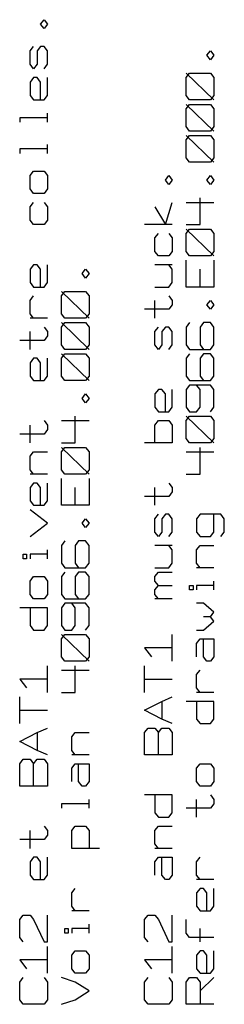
# Model space of a CAD drawing. Extents: x 8 to 288, y -6 to 426.
# Tile 4 of 13: x 129 to 139, y 144 to 191. Entities that reach past the tile are written whole.
import ezdxf

# ---------------------------------------------------------------- set-up
doc = ezdxf.new("R2010")
doc.units = 0
doc.layers.get('0').update_dxf_attribs({"linetype": 'CONTINUOUS'})

msp = doc.modelspace()

# ---------------------------------------------------------------- linework, layer by layer
at = {"color": 0}
for p, q in [((130.492, 191.046), (130.659, 191.259)), ((130.659, 190.831), (130.492, 191.046)), ((130.659, 191.259), (130.826, 191.046)), ((130.826, 191.046), (130.659, 190.831)), ((129.992, 189.76), (130.158, 189.974)), ((130.492, 189.974), (130.325, 189.76)), ((130.659, 189.974), (130.492, 189.974)), ((130.826, 189.76), (130.659, 189.974)), ((129.992, 189.116), (129.992, 189.76)), ((130.325, 189.76), (130.325, 189.116)), ((130.826, 189.116), (130.826, 189.76)), ((138.491, 189.545), (138.658, 189.76)), ((138.658, 189.332), (138.491, 189.545)), ((138.658, 189.76), (138.825, 189.545)), ((138.825, 189.545), (138.658, 189.332)), ((130.158, 188.903), (129.992, 189.116)), ((130.325, 189.116), (130.158, 188.903)), ((130.659, 188.903), (130.826, 189.116)), ((137.492, 188.474), (137.659, 188.688)), ((138.825, 187.402), (137.492, 188.688)), ((137.659, 188.688), (138.658, 188.688)), ((138.658, 188.688), (138.825, 188.474)), ((130.158, 188.474), (129.992, 188.259)), ((129.992, 188.259), (129.992, 187.617)), ((130.325, 188.474), (130.158, 188.474)), ((130.492, 188.259), (130.325, 188.474)), ((130.492, 187.402), (130.492, 188.259)), ((130.826, 187.617), (130.826, 188.474)), ((137.492, 187.617), (137.492, 188.474)), ((138.825, 188.474), (138.825, 187.617)), ((129.992, 187.617), (130.158, 187.402)), ((130.659, 187.402), (130.826, 187.617)), ((137.659, 187.402), (137.492, 187.617)), ((138.825, 187.617), (138.658, 187.402)), ((130.158, 187.402), (130.659, 187.402)), ((137.492, 186.974), (137.659, 187.188)), ((138.825, 185.903), (137.492, 187.188)), ((138.658, 187.402), (137.659, 187.402)), ((137.659, 187.188), (138.658, 187.188)), ((138.658, 187.188), (138.825, 186.974)), ((130.826, 186.332), (130.826, 186.76)), ((137.492, 186.116), (137.492, 186.974)), ((138.825, 186.974), (138.825, 186.116)), ((130.826, 186.545), (129.491, 186.545)), ((129.491, 186.545), (129.491, 186.332)), ((137.659, 185.903), (137.492, 186.116)), ((138.825, 186.116), (138.658, 185.903)), ((137.492, 185.474), (137.659, 185.688)), ((138.825, 184.402), (137.492, 185.688)), ((138.658, 185.903), (137.659, 185.903)), ((137.659, 185.688), (138.658, 185.688)), ((138.658, 185.688), (138.825, 185.474)), ((130.826, 184.831), (130.826, 185.259)), ((137.492, 184.617), (137.492, 185.474)), ((138.825, 185.474), (138.825, 184.617)), ((130.826, 185.046), (129.491, 185.046)), ((129.491, 185.046), (129.491, 184.831)), ((137.659, 184.402), (137.492, 184.617)), ((138.658, 184.402), (137.659, 184.402)), ((138.825, 184.617), (138.658, 184.402)), ((129.992, 183.76), (130.158, 183.974)), ((129.992, 183.116), (129.992, 183.76)), ((130.158, 183.974), (130.659, 183.974)), ((130.659, 183.974), (130.826, 183.76)), ((130.826, 183.76), (130.826, 183.116)), ((136.492, 183.545), (136.659, 183.76)), ((136.659, 183.76), (136.826, 183.545)), ((138.491, 183.545), (138.658, 183.76)), ((138.658, 183.76), (138.825, 183.545)), ((136.659, 183.332), (136.492, 183.545)), ((136.826, 183.545), (136.659, 183.332)), ((138.658, 183.332), (138.491, 183.545)), ((138.825, 183.545), (138.658, 183.332)), ((130.158, 182.903), (129.992, 183.116)), ((130.659, 182.903), (130.158, 182.903)), ((130.826, 183.116), (130.659, 182.903)), ((129.992, 182.259), (130.158, 182.474)), ((130.659, 182.474), (130.826, 182.259)), ((136.492, 181.402), (136.826, 182.474)), ((137.492, 182.474), (138.825, 182.474)), ((138.158, 181.402), (138.158, 182.688)), ((129.992, 181.617), (129.992, 182.259)), ((130.826, 182.259), (130.826, 181.617)), ((135.992, 182.259), (136.492, 181.402)), ((130.158, 181.402), (129.992, 181.617)), ((130.659, 181.402), (130.158, 181.402)), ((130.826, 181.617), (130.659, 181.402)), ((136.826, 181.402), (135.491, 181.402)), ((137.492, 181.402), (138.158, 181.402)), ((135.992, 180.76), (136.158, 180.974)), ((136.659, 180.974), (136.826, 180.76)), ((137.492, 180.974), (137.659, 181.188)), ((138.825, 179.903), (137.492, 181.188)), ((137.492, 180.116), (137.492, 180.974)), ((137.659, 181.188), (138.658, 181.188)), ((138.658, 181.188), (138.825, 180.974)), ((138.825, 180.974), (138.825, 180.116)), ((135.992, 180.116), (135.992, 180.76)), ((136.826, 180.76), (136.826, 180.116)), ((136.158, 179.903), (135.992, 180.116)), ((136.826, 180.116), (136.659, 179.903)), ((137.659, 179.903), (137.492, 180.116)), ((138.825, 180.116), (138.658, 179.903)), ((136.659, 179.903), (136.158, 179.903)), ((137.492, 178.402), (137.492, 179.688)), ((138.658, 179.903), (137.659, 179.903)), ((138.825, 179.688), (138.825, 178.402)), ((130.158, 179.474), (129.992, 179.259)), ((129.992, 179.259), (129.992, 178.617)), ((130.325, 179.474), (130.158, 179.474)), ((130.492, 179.259), (130.325, 179.474)), ((130.492, 178.402), (130.492, 179.259)), ((130.826, 178.617), (130.826, 179.474)), ((132.491, 179.046), (132.658, 179.259)), ((132.658, 178.831), (132.491, 179.046)), ((132.658, 179.259), (132.825, 179.046)), ((132.825, 179.046), (132.658, 178.831)), ((136.826, 179.474), (135.992, 179.474)), ((136.826, 179.259), (136.659, 179.474)), ((136.826, 178.617), (136.826, 179.259)), ((138.158, 178.402), (138.158, 179.259)), ((129.992, 178.617), (130.158, 178.402)), ((130.659, 178.402), (130.826, 178.617)), ((136.659, 178.402), (136.826, 178.617)), ((130.158, 178.402), (130.659, 178.402)), ((131.492, 177.974), (131.659, 178.189)), ((132.825, 176.903), (131.492, 178.189)), ((131.659, 178.189), (132.658, 178.189)), ((132.658, 178.189), (132.825, 177.974)), ((135.992, 178.402), (136.659, 178.402)), ((138.825, 178.402), (137.492, 178.402)), ((129.992, 177.76), (130.158, 177.974)), ((129.992, 177.117), (129.992, 177.76)), ((131.492, 177.117), (131.492, 177.974)), ((132.825, 177.974), (132.825, 177.117)), ((135.992, 176.903), (135.992, 177.76)), ((136.659, 177.974), (136.826, 177.76)), ((136.826, 177.76), (136.826, 177.545)), ((138.491, 177.545), (138.658, 177.76)), ((138.658, 177.76), (138.825, 177.545)), ((130.158, 176.903), (129.992, 177.117)), ((131.659, 176.903), (131.492, 177.117)), ((132.825, 177.117), (132.658, 176.903)), ((136.659, 177.332), (135.491, 177.332)), ((136.826, 177.545), (136.659, 177.332)), ((138.658, 177.332), (138.491, 177.545)), ((138.825, 177.545), (138.658, 177.332)), ((130.826, 176.903), (129.992, 176.903)), ((131.492, 176.474), (131.659, 176.688)), ((132.825, 175.402), (131.492, 176.688)), ((132.658, 176.903), (131.659, 176.903)), ((131.659, 176.688), (132.658, 176.688)), ((132.658, 176.688), (132.825, 176.474)), ((137.659, 176.688), (137.492, 176.474)), ((138.325, 176.688), (138.158, 176.474)), ((138.658, 176.688), (138.325, 176.688)), ((138.825, 176.474), (138.658, 176.688)), ((129.992, 175.402), (129.992, 176.259)), ((130.659, 176.474), (130.826, 176.259)), ((130.826, 176.259), (130.826, 176.046)), ((131.492, 175.617), (131.492, 176.474)), ((132.825, 176.474), (132.825, 175.617)), ((135.992, 176.259), (136.158, 176.474)), ((135.992, 175.617), (135.992, 176.259)), ((136.492, 176.474), (136.325, 176.259)), ((136.325, 176.259), (136.325, 175.617)), ((136.659, 176.474), (136.492, 176.474)), ((136.826, 176.259), (136.659, 176.474)), ((136.826, 175.617), (136.826, 176.259)), ((137.492, 176.474), (137.492, 175.617)), ((138.158, 176.474), (138.158, 175.617)), ((138.825, 175.617), (138.825, 176.474)), ((130.659, 175.831), (129.491, 175.831)), ((130.826, 176.046), (130.659, 175.831)), ((131.659, 175.402), (131.492, 175.617)), ((132.658, 175.402), (131.659, 175.402)), ((132.825, 175.617), (132.658, 175.402)), ((136.158, 175.402), (135.992, 175.617)), ((136.325, 175.617), (136.158, 175.402)), ((136.659, 175.402), (136.826, 175.617)), ((137.492, 175.617), (137.659, 175.402)), ((137.659, 175.402), (138.658, 175.402)), ((138.158, 175.617), (138.325, 175.402)), ((138.658, 175.402), (138.825, 175.617)), ((130.158, 174.974), (129.992, 174.76)), ((129.992, 174.76), (129.992, 174.117)), ((130.325, 174.974), (130.158, 174.974)), ((130.492, 174.76), (130.325, 174.974)), ((130.492, 173.903), (130.492, 174.76)), ((130.826, 174.117), (130.826, 174.974)), ((131.492, 174.974), (131.659, 175.189)), ((132.825, 173.903), (131.492, 175.189)), ((131.492, 174.117), (131.492, 174.974)), ((131.659, 175.189), (132.658, 175.189)), ((132.658, 175.189), (132.825, 174.974)), ((132.825, 174.974), (132.825, 174.117)), ((137.659, 175.189), (137.492, 174.974)), ((137.492, 174.974), (137.492, 174.117)), ((138.325, 175.189), (138.158, 174.974)), ((138.158, 174.974), (138.158, 174.117)), ((138.658, 175.189), (138.325, 175.189)), ((138.825, 174.974), (138.658, 175.189)), ((138.825, 174.117), (138.825, 174.974)), ((129.992, 174.117), (130.158, 173.903)), ((130.158, 173.903), (130.659, 173.903)), ((130.659, 173.903), (130.826, 174.117)), ((131.659, 173.903), (131.492, 174.117)), ((132.658, 173.903), (131.659, 173.903)), ((132.825, 174.117), (132.658, 173.903)), ((137.492, 174.117), (137.659, 173.903)), ((137.659, 173.903), (138.658, 173.903)), ((138.158, 174.117), (138.325, 173.903)), ((138.658, 173.903), (138.825, 174.117)), ((136.158, 173.474), (135.992, 173.259)), ((136.325, 173.474), (136.158, 173.474)), ((136.492, 173.259), (136.325, 173.474)), ((136.826, 172.617), (136.826, 173.474)), ((137.659, 173.688), (137.492, 173.474)), ((137.492, 173.474), (137.492, 172.617)), ((138.658, 173.688), (137.659, 173.688)), ((138.158, 173.474), (137.993, 173.688)), ((138.158, 172.617), (138.158, 173.474)), ((138.825, 173.474), (138.658, 173.688)), ((138.825, 172.617), (138.825, 173.474)), ((132.491, 173.046), (132.658, 173.259)), ((132.658, 172.831), (132.491, 173.046)), ((132.658, 173.259), (132.825, 173.046)), ((132.825, 173.046), (132.658, 172.831)), ((135.992, 173.259), (135.992, 172.617)), ((136.492, 172.402), (136.492, 173.259)), ((135.992, 172.617), (136.158, 172.402)), ((136.158, 172.402), (136.659, 172.402)), ((136.659, 172.402), (136.826, 172.617)), ((137.492, 172.617), (137.659, 172.402)), ((137.659, 172.402), (137.993, 172.402)), ((137.993, 172.402), (138.158, 172.617)), ((138.658, 172.402), (138.825, 172.617)), ((130.659, 171.974), (130.826, 171.76)), ((131.492, 171.974), (132.825, 171.974)), ((132.158, 170.903), (132.158, 172.189)), ((135.992, 171.76), (136.158, 171.974)), ((136.158, 171.974), (136.659, 171.974)), ((136.659, 171.974), (136.826, 171.76)), ((137.492, 171.974), (137.659, 172.189)), ((138.825, 170.903), (137.492, 172.189)), ((137.492, 171.117), (137.492, 171.974)), ((137.659, 172.189), (138.658, 172.189)), ((138.658, 172.189), (138.825, 171.974)), ((138.825, 171.974), (138.825, 171.117)), ((129.992, 170.903), (129.992, 171.76)), ((130.826, 171.545), (130.659, 171.331)), ((130.826, 171.76), (130.826, 171.545)), ((135.992, 170.903), (135.992, 171.76)), ((136.826, 171.76), (136.826, 170.903)), ((130.659, 171.331), (129.491, 171.331)), ((137.659, 170.903), (137.492, 171.117)), ((138.825, 171.117), (138.658, 170.903)), ((131.492, 170.903), (132.158, 170.903)), ((131.492, 170.474), (131.659, 170.688)), ((132.825, 169.402), (131.492, 170.688)), ((131.659, 170.688), (132.658, 170.688)), ((132.658, 170.688), (132.825, 170.474)), ((136.826, 170.903), (135.491, 170.903)), ((138.658, 170.903), (137.659, 170.903)), ((138.158, 169.402), (138.158, 170.688)), ((129.992, 170.259), (130.158, 170.474)), ((129.992, 169.617), (129.992, 170.259)), ((130.158, 170.474), (130.826, 170.474)), ((131.492, 169.617), (131.492, 170.474)), ((132.825, 170.474), (132.825, 169.617)), ((137.492, 170.474), (138.825, 170.474)), ((130.158, 169.402), (129.992, 169.617)), ((131.659, 169.402), (131.492, 169.617)), ((132.825, 169.617), (132.658, 169.402)), ((130.826, 169.402), (129.992, 169.402)), ((131.492, 167.903), (131.492, 169.189)), ((132.658, 169.402), (131.659, 169.402)), ((132.825, 169.189), (132.825, 167.903)), ((137.492, 169.402), (138.158, 169.402)), ((130.158, 168.974), (129.992, 168.76)), ((129.992, 168.76), (129.992, 168.117)), ((130.325, 168.974), (130.158, 168.974)), ((130.492, 168.76), (130.325, 168.974)), ((130.492, 167.903), (130.492, 168.76)), ((130.826, 168.117), (130.826, 168.974)), ((132.158, 167.903), (132.158, 168.76)), ((135.992, 167.903), (135.992, 168.76)), ((136.659, 168.974), (136.826, 168.76)), ((136.826, 168.76), (136.826, 168.545)), ((129.992, 168.117), (130.158, 167.903)), ((130.659, 167.903), (130.826, 168.117)), ((136.659, 168.331), (135.491, 168.331)), ((136.826, 168.545), (136.659, 168.331)), ((130.826, 167.046), (129.992, 167.688)), ((130.158, 167.903), (130.659, 167.903)), ((132.825, 167.903), (131.492, 167.903)), ((132.491, 167.046), (132.658, 167.259)), ((132.658, 167.259), (132.825, 167.046)), ((135.992, 167.259), (136.158, 167.474)), ((135.992, 166.617), (135.992, 167.259)), ((136.492, 167.474), (136.325, 167.259)), ((136.325, 167.259), (136.325, 166.617)), ((136.659, 167.474), (136.492, 167.474)), ((136.826, 167.259), (136.659, 167.474)), ((136.826, 166.617), (136.826, 167.259)), ((138.158, 167.474), (137.993, 167.259)), ((137.993, 167.259), (137.993, 166.617)), ((139.158, 167.474), (138.158, 167.474)), ((138.825, 166.617), (138.825, 167.474)), ((139.325, 167.259), (139.158, 167.474)), ((139.325, 166.617), (139.325, 167.259)), ((129.992, 166.402), (130.826, 167.046)), ((132.658, 166.831), (132.491, 167.046)), ((132.825, 167.046), (132.658, 166.831)), ((136.158, 166.402), (135.992, 166.617)), ((136.325, 166.617), (136.158, 166.402)), ((136.659, 166.402), (136.826, 166.617)), ((137.993, 166.617), (138.158, 166.402)), ((138.158, 166.402), (138.658, 166.402)), ((138.658, 166.402), (138.825, 166.617)), ((139.158, 166.402), (139.325, 166.617)), ((130.826, 165.331), (130.826, 165.76)), ((131.659, 166.189), (131.492, 165.974)), ((131.492, 165.974), (131.492, 165.117)), ((132.325, 166.189), (132.158, 165.974)), ((132.158, 165.974), (132.158, 165.117)), ((132.658, 166.189), (132.325, 166.189)), ((132.825, 165.974), (132.658, 166.189)), ((132.825, 165.117), (132.825, 165.974)), ((136.826, 165.974), (135.992, 165.974)), ((136.826, 165.76), (136.659, 165.974)), ((136.826, 165.117), (136.826, 165.76)), ((137.993, 165.76), (138.158, 165.974)), ((137.993, 165.117), (137.993, 165.76)), ((138.158, 165.974), (138.825, 165.974)), ((129.658, 165.331), (129.658, 165.545)), ((129.658, 165.545), (129.825, 165.545)), ((129.825, 165.331), (129.658, 165.331)), ((129.825, 165.545), (129.825, 165.331)), ((130.826, 165.545), (129.992, 165.545)), ((129.992, 165.545), (129.992, 165.331)), ((131.492, 165.117), (131.659, 164.903)), ((131.659, 164.903), (132.658, 164.903)), ((132.158, 165.117), (132.325, 164.903)), ((132.658, 164.903), (132.825, 165.117)), ((135.992, 164.903), (136.659, 164.903)), ((136.659, 164.903), (136.826, 165.117)), ((138.158, 164.903), (137.993, 165.117)), ((138.825, 164.903), (137.993, 164.903)), ((129.992, 164.259), (130.158, 164.475)), ((130.158, 164.475), (130.659, 164.475)), ((130.659, 164.475), (130.826, 164.259)), ((131.659, 164.688), (131.492, 164.475)), ((131.492, 164.475), (131.492, 163.617)), ((132.325, 164.688), (132.158, 164.475)), ((132.158, 164.475), (132.158, 163.617)), ((132.658, 164.688), (132.325, 164.688)), ((132.825, 164.475), (132.658, 164.688)), ((132.825, 163.617), (132.825, 164.475)), ((135.992, 164.475), (136.158, 164.688)), ((135.992, 164.259), (135.992, 164.475)), ((136.158, 164.688), (136.826, 164.688)), ((129.992, 163.617), (129.992, 164.259)), ((130.826, 164.259), (130.826, 163.617)), ((136.158, 164.046), (135.992, 164.259)), ((135.992, 163.831), (136.158, 164.046)), ((136.158, 164.046), (136.826, 164.046)), ((137.659, 163.831), (137.659, 164.046)), ((137.659, 164.046), (137.826, 164.046)), ((137.826, 164.046), (137.826, 163.831)), ((138.825, 164.046), (137.993, 164.046)), ((137.993, 164.046), (137.993, 163.831)), ((138.825, 163.831), (138.825, 164.259)), ((130.158, 163.402), (129.992, 163.617)), ((130.659, 163.402), (130.158, 163.402)), ((130.826, 163.617), (130.659, 163.402)), ((131.492, 163.617), (131.659, 163.402)), ((131.659, 163.402), (132.658, 163.402)), ((132.158, 163.617), (132.325, 163.402)), ((132.658, 163.402), (132.825, 163.617)), ((135.992, 163.617), (135.992, 163.831)), ((136.158, 163.402), (135.992, 163.617)), ((136.826, 163.402), (135.992, 163.402)), ((137.826, 163.831), (137.659, 163.831)), ((130.826, 162.974), (129.491, 162.974)), ((129.992, 162.974), (129.992, 162.117)), ((130.826, 162.117), (130.826, 162.974)), ((131.659, 163.189), (131.492, 162.974)), ((131.492, 162.974), (131.492, 162.117)), ((132.658, 163.189), (131.659, 163.189)), ((132.158, 162.974), (131.991, 163.189)), ((132.158, 162.117), (132.158, 162.974)), ((132.825, 162.974), (132.658, 163.189)), ((132.825, 162.117), (132.825, 162.974)), ((138.325, 163.189), (137.993, 163.189)), ((138.825, 162.76), (138.325, 163.189)), ((138.658, 162.545), (138.325, 162.545)), ((138.658, 162.545), (138.825, 162.76)), ((138.825, 162.331), (138.658, 162.545)), ((129.992, 162.117), (130.158, 161.903)), ((130.659, 161.903), (130.826, 162.117)), ((131.492, 162.117), (131.659, 161.903)), ((131.991, 161.903), (132.158, 162.117)), ((132.658, 161.903), (132.825, 162.117)), ((138.325, 161.903), (138.825, 162.331)), ((130.158, 161.903), (130.659, 161.903)), ((131.492, 161.475), (131.659, 161.688)), ((132.825, 160.402), (131.492, 161.688)), ((131.659, 161.903), (131.991, 161.903)), ((131.659, 161.688), (132.658, 161.688)), ((132.658, 161.688), (132.825, 161.475)), ((136.826, 160.402), (136.826, 161.688)), ((137.993, 161.903), (138.325, 161.903)), ((131.492, 160.617), (131.492, 161.475)), ((132.825, 161.475), (132.825, 160.617)), ((136.826, 161.046), (135.491, 161.046)), ((135.491, 161.046), (135.825, 160.617)), ((137.993, 161.259), (138.158, 161.475)), ((137.993, 160.617), (137.993, 161.259)), ((138.158, 161.475), (138.825, 161.475)), ((138.325, 160.617), (138.325, 161.475)), ((138.825, 161.475), (138.825, 160.617)), ((131.659, 160.402), (131.492, 160.617)), ((132.825, 160.617), (132.658, 160.402)), ((138.491, 160.402), (138.325, 160.617)), ((138.825, 160.617), (138.658, 160.402)), ((130.826, 158.903), (130.826, 160.189)), ((132.658, 160.402), (131.659, 160.402)), ((132.158, 158.903), (132.158, 160.189)), ((135.491, 158.903), (135.491, 160.189)), ((138.658, 160.402), (138.491, 160.402)), ((131.492, 159.974), (132.825, 159.974)), ((137.993, 159.76), (138.158, 159.974)), ((137.993, 159.117), (137.993, 159.76)), ((130.826, 159.545), (129.491, 159.545)), ((129.491, 159.545), (129.825, 159.117)), ((135.491, 159.545), (136.826, 159.545)), ((138.158, 158.903), (137.993, 159.117)), ((129.491, 157.402), (129.491, 158.688)), ((131.492, 158.903), (132.158, 158.903)), ((136.325, 158.474), (136.826, 158.688)), ((138.825, 158.903), (137.993, 158.903)), ((135.491, 158.046), (136.325, 158.474)), ((136.325, 158.474), (136.325, 157.617)), ((138.825, 158.474), (137.492, 158.474)), ((137.993, 158.474), (137.993, 157.617)), ((138.825, 157.617), (138.825, 158.474)), ((129.491, 158.046), (130.826, 158.046)), ((136.325, 157.617), (135.491, 158.046)), ((136.826, 157.402), (136.325, 157.617)), ((137.993, 157.617), (138.158, 157.402)), ((138.158, 157.402), (138.658, 157.402)), ((138.658, 157.402), (138.825, 157.617)), ((129.491, 156.545), (130.325, 156.974)), ((130.325, 156.974), (130.826, 157.189)), ((130.325, 156.974), (130.325, 156.117)), ((131.991, 156.76), (132.158, 156.974)), ((131.991, 156.117), (131.991, 156.76)), ((132.158, 156.974), (132.825, 156.974)), ((135.491, 156.974), (135.658, 157.189)), ((135.491, 155.903), (135.491, 156.974)), ((135.658, 157.189), (135.992, 157.189)), ((135.992, 157.189), (136.158, 156.974)), ((136.158, 156.974), (136.325, 157.189)), ((136.158, 155.903), (136.158, 156.974)), ((136.325, 157.189), (136.659, 157.189)), ((136.659, 157.189), (136.826, 156.974)), ((136.826, 156.974), (136.826, 155.903)), ((130.325, 156.117), (129.491, 156.545)), ((130.826, 155.903), (130.325, 156.117)), ((132.158, 155.903), (131.991, 156.117)), ((132.825, 155.903), (131.991, 155.903)), ((136.826, 155.903), (135.491, 155.903)), ((129.491, 155.474), (129.658, 155.688)), ((129.491, 154.402), (129.491, 155.474)), ((129.658, 155.688), (129.992, 155.688)), ((129.992, 155.688), (130.158, 155.474)), ((130.158, 155.474), (130.325, 155.688)), ((130.158, 154.402), (130.158, 155.474)), ((130.325, 155.688), (130.659, 155.688)), ((130.659, 155.688), (130.826, 155.474)), ((130.826, 155.474), (130.826, 154.402)), ((131.991, 155.259), (132.158, 155.474)), ((132.158, 155.474), (132.825, 155.474)), ((132.325, 154.617), (132.325, 155.474)), ((132.825, 155.474), (132.825, 154.617)), ((137.993, 155.259), (138.158, 155.474)), ((138.158, 155.474), (138.658, 155.474)), ((138.658, 155.474), (138.825, 155.259)), ((131.991, 154.617), (131.991, 155.259)), ((137.993, 154.617), (137.993, 155.259)), ((138.825, 155.259), (138.825, 154.617)), ((130.826, 154.402), (129.491, 154.402)), ((132.491, 154.402), (132.325, 154.617)), ((132.658, 154.402), (132.491, 154.402)), ((132.825, 154.617), (132.658, 154.402)), ((138.158, 154.402), (137.993, 154.617)), ((138.658, 154.402), (138.158, 154.402)), ((138.825, 154.617), (138.658, 154.402)), ((136.826, 153.974), (135.491, 153.974)), ((135.992, 153.974), (135.992, 153.116)), ((136.826, 153.116), (136.826, 153.974)), ((138.658, 153.974), (138.825, 153.76)), ((132.825, 153.545), (131.492, 153.545)), ((131.492, 153.545), (131.492, 153.332)), ((132.825, 153.332), (132.825, 153.76)), ((137.993, 152.903), (137.993, 153.76)), ((138.825, 153.545), (138.658, 153.332)), ((138.825, 153.76), (138.825, 153.545)), ((135.992, 153.116), (136.158, 152.903)), ((136.659, 152.903), (136.826, 153.116)), ((138.658, 153.332), (137.492, 153.332)), ((136.158, 152.903), (136.659, 152.903)), ((129.992, 151.402), (129.992, 152.26)), ((130.659, 152.474), (130.826, 152.26)), ((130.826, 152.046), (130.659, 151.831)), ((130.826, 152.26), (130.826, 152.046)), ((131.991, 152.26), (132.158, 152.474)), ((131.991, 151.402), (131.991, 152.26)), ((132.158, 152.474), (132.658, 152.474)), ((132.658, 152.474), (132.825, 152.26)), ((132.825, 152.26), (132.825, 151.402)), ((135.992, 152.26), (136.158, 152.474)), ((135.992, 151.617), (135.992, 152.26)), ((136.158, 152.474), (136.826, 152.474)), ((130.659, 151.831), (129.491, 151.831)), ((136.158, 151.402), (135.992, 151.617)), ((133.325, 151.402), (131.991, 151.402)), ((136.826, 151.402), (135.992, 151.402)), ((130.158, 150.974), (129.992, 150.76)), ((129.992, 150.76), (129.992, 150.116)), ((130.325, 150.974), (130.158, 150.974)), ((130.492, 150.76), (130.325, 150.974)), ((130.492, 149.903), (130.492, 150.76)), ((130.826, 150.116), (130.826, 150.974)), ((135.992, 150.76), (136.158, 150.974)), ((135.992, 150.116), (135.992, 150.76)), ((136.158, 150.974), (136.826, 150.974)), ((136.325, 150.116), (136.325, 150.974)), ((136.826, 150.974), (136.826, 150.116)), ((137.993, 150.76), (138.158, 150.974)), ((137.993, 150.116), (137.993, 150.76)), ((129.992, 150.116), (130.158, 149.903)), ((130.158, 149.903), (130.659, 149.903)), ((130.659, 149.903), (130.826, 150.116)), ((136.492, 149.903), (136.325, 150.116)), ((136.659, 149.903), (136.492, 149.903)), ((136.826, 150.116), (136.659, 149.903)), ((138.158, 149.903), (137.993, 150.116)), ((138.825, 149.903), (137.993, 149.903)), ((131.991, 149.26), (132.158, 149.474)), ((131.991, 148.617), (131.991, 149.26)), ((138.158, 149.474), (137.993, 149.26)), ((137.993, 149.26), (137.993, 148.617)), ((138.325, 149.474), (138.158, 149.474)), ((138.491, 149.26), (138.325, 149.474)), ((138.491, 148.402), (138.491, 149.26)), ((138.825, 148.617), (138.825, 149.474)), ((132.158, 148.402), (131.991, 148.617)), ((132.825, 148.402), (131.991, 148.402)), ((137.993, 148.617), (138.158, 148.402)), ((138.158, 148.402), (138.658, 148.402)), ((138.658, 148.402), (138.825, 148.617)), ((129.491, 147.974), (129.658, 148.189)), ((129.491, 147.116), (129.491, 147.974)), ((129.658, 148.189), (129.992, 148.189)), ((129.992, 148.189), (130.158, 147.974)), ((130.158, 147.974), (130.659, 146.903)), ((130.826, 146.903), (130.826, 148.189)), ((132.825, 147.332), (132.825, 147.76)), ((135.491, 147.974), (135.658, 148.189)), ((135.491, 147.116), (135.491, 147.974)), ((135.658, 148.189), (135.992, 148.189)), ((135.992, 148.189), (136.158, 147.974)), ((136.158, 147.974), (136.659, 146.903)), ((136.826, 146.903), (136.826, 148.189)), ((137.492, 147.332), (137.492, 147.974)), ((131.659, 147.332), (131.659, 147.545)), ((131.659, 147.545), (131.826, 147.545)), ((131.826, 147.332), (131.659, 147.332)), ((131.826, 147.545), (131.826, 147.332)), ((132.825, 147.545), (131.991, 147.545)), ((131.991, 147.545), (131.991, 147.332)), ((137.659, 147.116), (137.492, 147.332)), ((138.158, 146.903), (138.158, 147.545)), ((129.658, 146.903), (129.491, 147.116)), ((130.659, 146.903), (130.826, 146.903)), ((135.658, 146.903), (135.491, 147.116)), ((136.659, 146.903), (136.826, 146.903)), ((138.825, 147.116), (137.659, 147.116)), ((130.826, 145.402), (130.826, 146.688)), ((131.991, 146.26), (132.158, 146.474)), ((132.158, 146.474), (132.658, 146.474)), ((132.658, 146.474), (132.825, 146.26)), ((136.826, 145.402), (136.826, 146.688)), ((138.158, 146.474), (137.993, 146.26)), ((138.325, 146.474), (138.158, 146.474)), ((138.491, 146.26), (138.325, 146.474)), ((138.825, 145.617), (138.825, 146.474)), ((130.826, 146.046), (129.491, 146.046)), ((129.491, 146.046), (129.825, 145.617)), ((131.991, 145.617), (131.991, 146.26)), ((132.825, 146.26), (132.825, 145.617)), ((136.826, 146.046), (135.491, 146.046)), ((135.491, 146.046), (135.825, 145.617)), ((137.993, 146.26), (137.993, 145.617)), ((138.491, 145.402), (138.491, 146.26)), ((132.158, 145.402), (131.991, 145.617)), ((132.658, 145.402), (132.158, 145.402)), ((132.825, 145.617), (132.658, 145.402)), ((137.993, 145.617), (138.158, 145.402)), ((138.158, 145.402), (138.658, 145.402)), ((138.658, 145.402), (138.825, 145.617)), ((129.491, 144.974), (129.658, 145.189)), ((129.491, 144.117), (129.491, 144.974)), ((130.659, 145.189), (130.826, 144.974)), ((130.826, 144.974), (130.826, 144.117)), ((132.158, 144.974), (131.492, 145.189)), ((132.825, 144.545), (132.158, 144.974)), ((135.491, 144.974), (135.658, 145.189)), ((135.491, 144.117), (135.491, 144.974)), ((136.659, 145.189), (136.826, 144.974)), ((136.826, 144.974), (136.826, 144.117)), ((137.492, 144.974), (137.659, 145.189)), ((137.492, 143.903), (137.492, 144.974)), ((137.659, 145.189), (137.993, 145.189)), ((137.993, 145.189), (138.158, 144.974)), ((138.158, 144.545), (138.825, 145.189)), ((138.158, 144.974), (138.158, 143.903)), ((132.158, 144.117), (132.825, 144.545)), ((129.658, 143.903), (129.491, 144.117)), ((130.826, 144.117), (130.659, 143.903)), ((131.492, 143.903), (132.158, 144.117)), ((135.658, 143.903), (135.491, 144.117)), ((136.826, 144.117), (136.659, 143.903)), ((130.659, 143.903), (129.658, 143.903)), ((136.659, 143.903), (135.658, 143.903)), ((138.825, 143.903), (137.492, 143.903))]:
    msp.add_line(p, q, dxfattribs=at)

doc.saveas('drawing.dxf')
